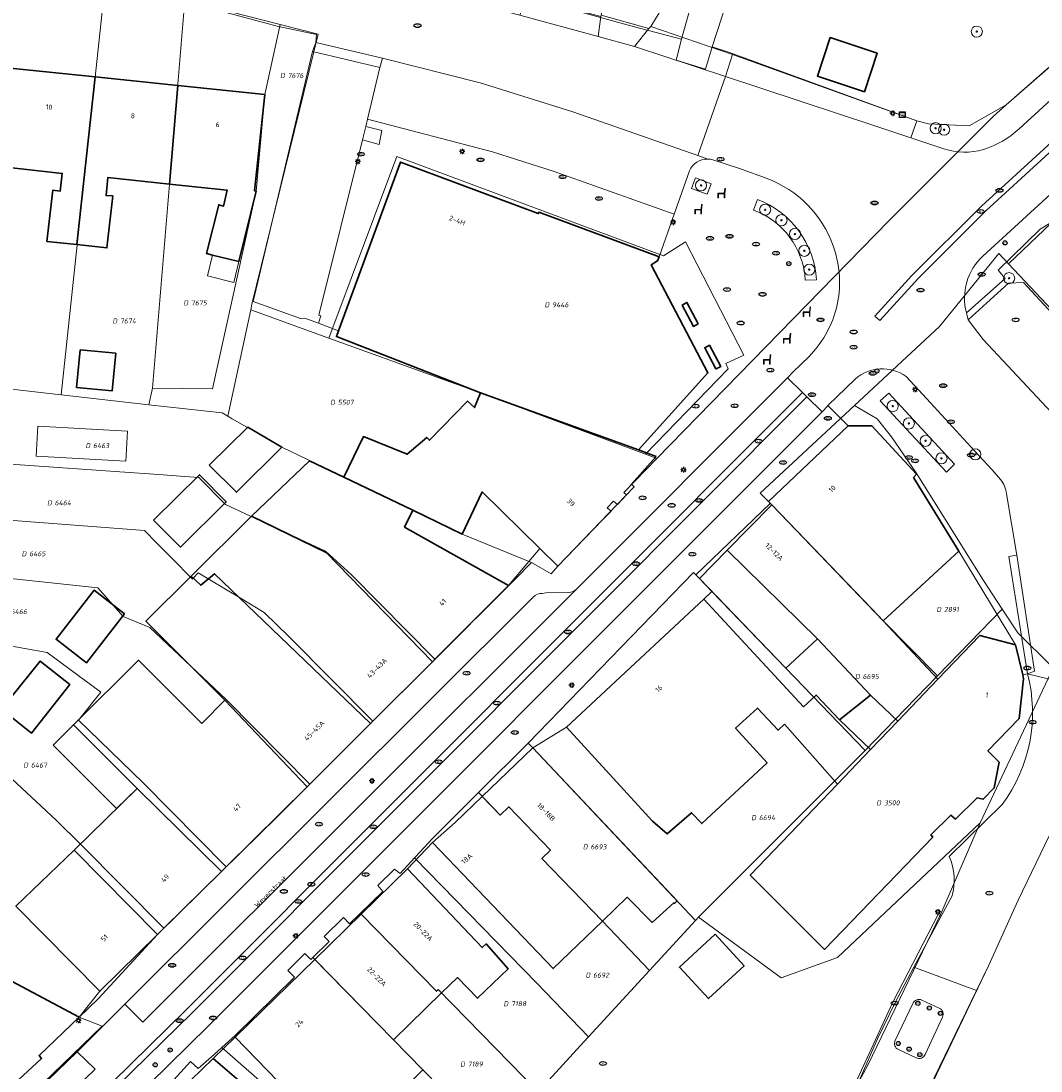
# Model space of a CAD drawing. Header units: metres. Extents: x 183765 to 187731, y 443805 to 446163.
# Tile 17 of 120: x 186304 to 186377, y 444232 to 444307. Entities that reach past the tile are written whole.
import ezdxf
from ezdxf.enums import TextEntityAlignment as Align

# ---------------------------------------------------------------- set-up
doc = ezdxf.new("R2010")
doc.units = ezdxf.units.M
doc.layers.get('0').update_dxf_attribs({"lineweight": 25})
for name, color, linetype, lineweight in [('B-WE-GR-BEPLANTING_CULTUUR_HEESTERS-GV', 90, 'Continuous', 18), ('B-WE-GR-BOOM-S', 253, 'Continuous', 25), ('B-WE-IE-MEUBILAIR-S', 7, 'Continuous', 25), ('B-WE-IE-MEUBILAIR_WEGMEUBILAIR-S', 7, 'Continuous', 25), ('B-WE-OG-BEBOUWING-GV', 7, 'Continuous', 35), ('B-WE-OG-BEBOUWING-T18', 10, 'Continuous', 18), ('B-WE-OG-BEBOUWING_LUIFEL-GV', 7, 'Continuous', 18), ('B-WE-OG-BEBOUWING_OVERBOUWING-GV', 7, 'Continuous', 18), ('B-WE-OG-TERREIN_ERF-GV', 7, 'Continuous', 18), ('B-WE-OG-TOPOGRAFIE-T18', 10, 'Continuous', 18), ('B-WE-VH-ONVERHARD_ZAND-GV', 210, 'Continuous', 18), ('B-WE-VH-OPENVERHARDING_BETONELEMENT-GV', 90, 'Continuous', 18), ('B-WE-VH-OPENVERHARDING_BETONSTRAATSTEEN-GV', 90, 'Continuous', 18), ('B-WE-VH-OPENVERHARDING_STRAATBAKSTEEN-GV', 90, 'Continuous', 18), ('B-WE-VH-OPENVERHARDING_TEGEL-GV', 90, 'Continuous', 18)]:
    doc.layers.add(name, color=color, linetype=linetype, lineweight=lineweight)
doc.layers.add('B-WE-KG-GRENS_PERCEEL-G', color=7, linetype='Continuous', lineweight=13, true_color=0xa55252)
doc.layers.add('B-WE-KG-GRENS_PERCEEL-S', color=7, linetype='Continuous', lineweight=25, true_color=0xa55252)
doc.styles.add('NLCS-ISO', font='NLCS-ISO.ttf')
doc.styles.add('NLCS-ISO-M200-T18', font='NLCS-ISO.ttf', dxfattribs={"height": 0.36})

# ---------------------------------------------------------------- blocks, each defined once
blk = doc.blocks.new('SIE-MEUBILAIR_KAST_GAS-SO')
for points in [[(-1, 1), (1, 1), (1, 0.84), (-1, 0.84)], [(-1, 0.76), (1, 0.76), (1, -1), (-1, -1)]]:
    blk.add_lwpolyline(points, close=True)
at = {"style": 'NLCS-ISO'}
blk.add_text('gas', height=0.75, dxfattribs=at).set_placement((0, 0), align=Align.MIDDLE_CENTER)
blk = doc.blocks.new('SIE-MEUBILAIR_PAAL_LICHTMAST-SO')
for points in [[(-0.62, 0), (-1, 0)], [(-0.71, 0.71), (-0.44, 0.44)], [(0, 1), (0, 0.62)], [(0.44, 0.44), (0.71, 0.71)], [(1, 0), (0.62, 0)], [(-0.71, -0.71), (-0.44, -0.44)], [(0, -0.62), (0, -1)], [(0.44, -0.44), (0.71, -0.71)]]:
    blk.add_lwpolyline(points)
blk.add_circle((0, 0), 0.5)
blk = doc.blocks.new('SIE-MEUBILAIR_PAAL_AFSLUITPAAL-SO')
blk.add_circle((0, 0), 0.75)
at = {"style": 'NLCS-ISO'}
blk.add_text('af', height=0.75, dxfattribs=at).set_placement((0, 0.05), align=Align.MIDDLE_CENTER)
blk = doc.blocks.new('SIE-MEUBILAIR_PUT_KOLK-SO')
blk.add_ellipse((0, 0), major_axis=(1.25, 0), ratio=0.54)
at = {"style": 'NLCS-ISO'}
blk.add_text('klk', height=0.75, dxfattribs=at).set_placement((0.03, 0), align=Align.MIDDLE_CENTER)
blk = doc.blocks.new('SIE-MEUBILAIR_PUT_RIOOLPUT-SO')
blk.add_ellipse((0, 0), major_axis=(1.25, 0), ratio=0.54)
at = {"style": 'NLCS-ISO'}
blk.add_text('ri', height=0.75, dxfattribs=at).set_placement((-0.04, 0.07), align=Align.MIDDLE_CENTER)
blk = doc.blocks.new('SIE-MEUBILAIR_PUT_BRANDKRAAN-SO')
blk.add_ellipse((0, 0), major_axis=(1.25, 0), ratio=0.54)
at = {"style": 'NLCS-ISO'}
blk.add_text('bk', height=0.75, dxfattribs=at).set_placement((0.03, 0), align=Align.MIDDLE_CENTER)
blk = doc.blocks.new('SIE-WEG_ZITBANK-SO')
at = {"color": 0, "linetype": 'ByBlock', "lineweight": 18}
blk.add_lwpolyline([(-0.91, -1.63), (-0.91, -0.2), (1.09, -0.2), (1.09, -1.63), (1.29, -1.63), (1.29, -0.21), (1.54, 1.78), (1.33, 1.78), (1.11, 0), (-1.11, 0), (-1.11, -1.63)], close=True, dxfattribs=at)
blk = doc.blocks.new('SGR-BOOM_GBKN-SO')
at = {"linetype": 'ByBlock', "lineweight": 18}
h = blk.add_hatch(color=0, dxfattribs=at)
h.dxf.hatch_style = 1
edge = h.paths.add_edge_path()
edge.add_arc((0, 0), 0.25, 0, 360)
at = {"color": 0, "linetype": 'ByBlock', "lineweight": 18}
for radius in [2, 0.25]:
    blk.add_circle((0, 0), radius, dxfattribs=at)
at = {"color": 0, "linetype": 'ByBlock', "lineweight": 18, "style": 'NLCS-ISO'}
blk.add_attdef('SOORT', (2.5, 0), '', height=1.5, dxfattribs=at)
blk = doc.blocks.new('SKG-PERCEELNUMMER-SO')
at = {"style": 'NLCS-ISO', "oblique": 10, "flags": 1}
for tag, p in [('GEMEENTECODE', (0, 2.55)), ('PERCEELGROOTTE', (0, -2.45))]:
    blk.add_attdef(tag, text='', height=1.8, dxfattribs=at).set_placement(p, align=Align.MIDDLE_CENTER)
at = {"style": 'NLCS-ISO', "oblique": 10}
blk.add_attdef('SECTIE', text='', height=1.8, dxfattribs=at).set_placement((-0.5, 0), align=Align.MIDDLE_RIGHT)
blk.add_attdef('PERCEELNUMMER', text='', height=1.8, dxfattribs=at).set_placement((0.5, 0), align=Align.MIDDLE_LEFT)

msp = doc.modelspace()

# ---------------------------------------------------------------- linework, layer by layer
at = {"layer": 'B-WE-GR-BEPLANTING_CULTUUR_HEESTERS-GV', "flags": 128}
msp.add_lwpolyline([(186345.869, 444308.921), (186345.635, 444307.902), (186349.065, 444306.949), (186349.217, 444307.094), (186351.461, 444310.81)], dxfattribs=at)
at = {"layer": 'B-WE-KG-GRENS_PERCEEL-G', "flags": 128}
for points in [[(186351.421, 444306.189), (186356.658, 444324.827)], [(186359.808, 444320.546), (186358.45, 444316.237), (186357.183, 444316.523), (186353.63, 444305.636)], [(186374.781, 444301.448), (186382.78, 444308.481), (186386.012, 444311.323), (186386.845, 444312.055), (186387.286, 444312.502)], [(186310.017, 444310.448), (186309.836, 444308.807), (186307.96, 444291.403), (186306.82, 444280.618)], [(186348.053, 444307.07), (186342.622, 444308.541), (186334.633, 444310.586)], [(186315.709, 444308.986), (186313.382, 444281.082)], [(186315.709, 444308.986), (186322.56, 444307.226)], [(186313.382, 444281.082), (186317.696, 444281.052), (186320.836, 444295.256), (186321.454, 444302.197), (186322.56, 444307.226)], [(186322.56, 444307.226), (186325.284, 444306.526), (186320.537, 444287.125)], [(186351.421, 444306.189), (186348.053, 444307.07)], [(186351.032, 444304.674), (186351.421, 444306.189)], [(186353.63, 444305.636), (186353.157, 444304.018)], [(186354.868, 444305.215), (186353.63, 444305.636)], [(186353.157, 444304.018), (186351.032, 444304.674)], [(186374.781, 444301.448), (186372.117, 444299.955), (186369.187, 444300.091), (186368.352, 444300.314), (186354.868, 444305.215)], [(186349.647, 444276.039), (186366.327, 444293.129), (186373.827, 444300.609), (186374.781, 444301.448)], [(186386.014, 444300.639), (186384.67, 444299.302), (186374.928, 444290.033)], [(186326.067, 444284.685), (186330.958, 444297.74), (186350.124, 444290.612), (186351.699, 444291.61), (186355.897, 444283.449), (186354.602, 444282.87), (186354.788, 444282.49), (186348.833, 444276.341)], [(186363.868, 444279.847), (186369.986, 444285.521), (186374.248, 444290.778)], [(186374.248, 444290.778), (186374.928, 444290.033)], [(186374.928, 444290.033), (186383.918, 444280.488)], [(186318.802, 444279.065), (186320.447, 444286.718)], [(186320.537, 444287.125), (186320.447, 444286.718)], [(186326.067, 444284.685), (186320.447, 444286.718)], [(186336.969, 444280.742), (186333.889, 444281.856), (186326.067, 444284.685)], [(186299.648, 444281.433), (186306.82, 444280.618)], [(186306.82, 444280.618), (186313.129, 444279.901)], [(186313.382, 444281.082), (186313.129, 444279.901)], [(186348.833, 444276.341), (186336.969, 444280.742)], [(186313.129, 444279.901), (186318.387, 444279.304)], [(186357.809, 444272.789), (186357.67, 444272.939), (186357.081, 444273.529), (186363.868, 444279.847)], [(186374.492, 444265.199), (186373.143, 444267.252), (186368.29, 444274.993), (186366.513, 444277.594), (186365.494, 444278.886), (186363.868, 444279.847)], [(186318.387, 444279.304), (186318.802, 444279.065)], [(186318.802, 444279.065), (186319.115, 444278.885), (186321.72, 444277.387), (186322.673, 444276.839), (186330.248, 444273.195)], [(186299.065, 444275.918), (186311.023, 444275.075), (186313.833, 444274.876), (186315.716, 444274.744), (186316.702, 444274.674)], [(186349.647, 444276.039), (186347.27, 444273.595), (186347.475, 444273.409), (186346.816, 444272.725), (186346.543, 444272.96), (186346.087, 444272.487), (186346.354, 444272.24), (186345.75, 444271.618), (186342.536, 444268.283), (186342.047, 444267.744), (186340.625, 444268.566)], [(186349.647, 444276.039), (186348.833, 444276.341)], [(186318.623, 444272.735), (186316.702, 444274.674)], [(186330.248, 444273.195), (186335.652, 444270.601), (186340.625, 444268.566)], [(186318.623, 444272.735), (186325.828, 444269.365)], [(186352.457, 444267.665), (186357.809, 444272.789)], [(186357.809, 444272.789), (186357.909, 444272.698), (186365.13, 444265.198), (186365.918, 444264.366), (186369.834, 444260.405)], [(186298.645, 444271.941), (186312.803, 444270.86)], [(186312.803, 444270.86), (186313.698, 444269.955), (186314.631, 444269.011), (186314.747, 444268.894), (186316.255, 444267.369)], [(186325.828, 444269.365), (186327.678, 444267.682)], [(186333.689, 444261.596), (186339.482, 444267.371), (186340.625, 444268.566)], [(186298.221, 444267.928), (186309.459, 444266.745)], [(186316.255, 444267.369), (186316.316, 444267.437), (186316.657, 444267.816)], [(186316.657, 444267.816), (186317.393, 444267.376), (186319.754, 444265.965), (186321.421, 444264.969)], [(186327.678, 444267.682), (186333.689, 444261.596)], [(186340.406, 444255.577), (186352.292, 444267.838), (186352.457, 444267.665)], [(186364.634, 444255.03), (186358.928, 444260.951), (186352.705, 444267.409), (186352.457, 444267.665)], [(186309.459, 444266.745), (186311.275, 444264.679), (186313.181, 444263.892)], [(186321.421, 444264.969), (186323.205, 444263.218)], [(186374.492, 444265.199), (186369.834, 444260.405)], [(186378.179, 444261.028), (186378.034, 444261.095), (186375.617, 444263.502), (186374.492, 444265.199)], [(186313.181, 444263.892), (186318.681, 444258.705)], [(186297.764, 444263.533), (186305.818, 444262.09)], [(186323.205, 444263.218), (186329.237, 444257.152)], [(186305.818, 444262.09), (186308.006, 444260.461), (186308.16, 444260.346), (186308.269, 444260.266), (186309.668, 444259.224)], [(186333.514, 444261.421), (186333.689, 444261.596)], [(186329.237, 444257.152), (186333.514, 444261.421)], [(186372.902, 444249.847), (186378.179, 444261.028)], [(186369.834, 444260.405), (186367.503, 444258.006), (186364.634, 444255.03)], [(186297.212, 444258.627), (186306.449, 444250.031)], [(186308.067, 444257.21), (186309.668, 444259.224)], [(186318.681, 444258.705), (186324.694, 444252.617)], [(186308.067, 444257.21), (186312.692, 444252.729)], [(186329.065, 444256.98), (186329.237, 444257.152)], [(186373.774, 444229.111), (186369.262, 444230.689), (186373.532, 444239.618), (186375.631, 444244.274), (186378.849, 444250.932), (186379.603, 444252.836), (186380.213, 444255.24), (186380.305, 444257.6)], [(186324.694, 444252.617), (186329.065, 444256.98)], [(186336.831, 444252.018), (186340.406, 444255.577)], [(186352.419, 444242.829), (186349.273, 444246.167), (186340.722, 444255.242), (186340.406, 444255.577)], [(186364.634, 444255.03), (186352.634, 444243.056)], [(186312.692, 444252.729), (186318.686, 444246.675)], [(186324.493, 444252.416), (186324.694, 444252.617)], [(186318.686, 444246.675), (186324.493, 444252.416)], [(186332.3, 444247.401), (186333.508, 444248.709), (186336.831, 444252.018)], [(186336.831, 444252.018), (186338.392, 444250.395), (186339.004, 444250.983), (186341.991, 444247.869), (186341.382, 444247.285), (186345.731, 444242.762), (186349.123, 444239.235)], [(186306.449, 444250.031), (186308.226, 444248.273)], [(186332.288, 444172.472), (186341.377, 444189.498), (186349.244, 444203.657), (186364.82, 444232.407), (186370.064, 444243.286), (186372.902, 444249.847)], [(186372.902, 444249.847), (186362.632, 444240.17), (186358.578, 444238.689), (186352.634, 444243.056)], [(186308.226, 444248.273), (186314.202, 444242.263)], [(186328.326, 444243.325), (186329.943, 444244.893), (186329.576, 444245.339), (186330.773, 444246.516), (186331.182, 444246.191), (186332.221, 444247.316)], [(186332.221, 444247.316), (186332.3, 444247.401)], [(186332.221, 444247.316), (186341.02, 444238.312), (186344.746, 444234.462)], [(186318.342, 444246.335), (186318.686, 444246.675)], [(186314.202, 444242.263), (186318.342, 444246.335)], [(186288.675, 444245.425), (186303.284, 444238.423), (186308.113, 444235.869)], [(186324.911, 444240.16), (186326.079, 444241.308), (186325.718, 444241.675), (186327.107, 444243.041), (186327.558, 444242.583), (186328.326, 444243.325)], [(186328.326, 444243.325), (186328.385, 444243.27), (186333.794, 444237.727), (186333.927, 444237.857), (186341.115, 444230.503)], [(186349.123, 444239.235), (186352.419, 444242.829)], [(186352.634, 444243.056), (186352.419, 444242.829)], [(186313.747, 444241.816), (186314.202, 444242.263)], [(186308.113, 444235.869), (186309.464, 444237.178), (186313.747, 444241.816)], [(186318.373, 444233.697), (186319.33, 444234.555), (186323.587, 444238.74), (186323.114, 444239.221), (186324.348, 444240.434), (186324.762, 444240.013), (186324.911, 444240.16)], [(186337.862, 444226.945), (186332.826, 444232.084), (186330.711, 444234.242), (186324.911, 444240.16)], [(186344.746, 444234.462), (186349.123, 444239.235)], [(186309.762, 444235.224), (186308.113, 444235.869)], [(186297.718, 444223.632), (186309.762, 444235.224)], [(186341.115, 444230.503), (186344.665, 444234.374)], [(186344.665, 444234.374), (186344.746, 444234.462)], [(186314.304, 444229.978), (186315.271, 444231.056), (186314.922, 444231.369), (186316.104, 444232.686), (186316.662, 444232.184), (186317.807, 444233.189), (186318.373, 444233.697)], [(186318.373, 444233.697), (186333.512, 444220.42)]]:
    msp.add_lwpolyline(points, dxfattribs=at)
at = {"layer": 'B-WE-OG-BEBOUWING-GV', "flags": 128}
for points in [[(186365.495, 444305.174), (186362.121, 444306.296), (186361.198, 444303.521), (186364.572, 444302.399)], [(186309.26, 444303.466), (186303.148, 444304.102), (186302.419, 444297.031), (186306.888, 444296.53), (186306.735, 444295.25), (186306.205, 444295.311), (186305.785, 444291.64), (186307.945, 444291.405)], [(186315.197, 444302.848), (186309.26, 444303.466), (186307.945, 444291.405), (186310.104, 444291.17), (186310.524, 444294.91), (186310.044, 444294.932), (186310.178, 444296.242), (186314.607, 444295.766)], [(186315.197, 444302.848), (186314.607, 444295.766), (186318.756, 444295.321), (186318.483, 444294.161), (186318.143, 444294.272), (186317.274, 444290.763), (186317.706, 444290.656), (186319.602, 444290.187), (186320.836, 444295.256), (186320.726, 444295.266), (186321.454, 444302.197)], [(186349.7, 444290.246), (186349.805, 444290.52), (186341.163, 444293.731), (186341.127, 444293.636), (186331.22, 444297.345), (186326.762, 444285.208), (186326.612, 444284.801), (186336.969, 444280.742), (186348.323, 444276.656), (186353.326, 444282.179), (186349.249, 444289.947)], [(186352.624, 444285.713), (186351.812, 444287.248), (186351.472, 444287.067), (186352.283, 444285.533)], [(186353.904, 444282.468), (186354.248, 444282.642), (186353.435, 444284.179), (186353.094, 444283.999), (186353.903, 444282.469)], [(186308.18, 444283.839), (186307.923, 444281.146), (186310.486, 444280.902), (186310.742, 444283.594)], [(186349.612, 444276.171), (186348.323, 444276.656), (186336.969, 444280.742), (186336.526, 444279.692), (186336.027, 444280.164), (186333.3, 444277.349), (186333.1, 444277.55), (186331.697, 444276.332), (186328.552, 444277.613), (186327.146, 444274.684), (186332.095, 444272.309), (186335.652, 444270.601), (186337.09, 444273.628), (186341.23, 444269.564), (186342.536, 444268.283), (186348.016, 444274.004), (186347.82, 444274.19)], [(186317.449, 444275.551), (186319.425, 444273.606), (186322.673, 444276.839), (186320.236, 444278.285)], [(186368.115, 444274.655), (186368.326, 444274.904), (186365.114, 444278.383), (186363.404, 444278.387), (186357.67, 444272.939), (186357.909, 444272.698), (186365.918, 444264.366), (186371.361, 444269.375)], [(186331.515, 444271.102), (186332.095, 444272.309), (186327.146, 444274.684), (186324.667, 444275.874), (186320.504, 444271.897), (186325.868, 444269.264), (186333.514, 444261.421), (186338.992, 444266.891)], [(186313.459, 444271.6), (186315.395, 444269.666), (186318.683, 444272.908), (186316.767, 444274.863)], [(186357.909, 444272.698), (186354.709, 444269.446), (186361.204, 444263.057), (186365.024, 444259.024), (186366.976, 444257.156), (186369.849, 444260.157), (186365.918, 444264.366)], [(186325.868, 444269.264), (186320.504, 444271.897), (186316.164, 444267.583), (186316.85, 444266.924), (186317.841, 444267.748), (186329.065, 444256.98), (186333.514, 444261.421)], [(186354.709, 444269.446), (186352.705, 444267.409), (186353.607, 444266.473), (186358.928, 444260.951), (186361.204, 444263.057)], [(186317.841, 444267.748), (186316.85, 444266.924), (186316.164, 444267.583), (186312.904, 444264.343), (186318.589, 444258.647), (186324.493, 444252.416), (186329.065, 444256.98)], [(186311.368, 444264.865), (186309.196, 444266.555), (186306.448, 444263.036), (186308.634, 444261.351)], [(186358.834, 444256.933), (186362.632, 444252.617), (186365.015, 444255.107), (186362.79, 444257.236), (186361.096, 444259.024), (186360.191, 444258.187), (186353.031, 444265.917), (186343.156, 444256.707), (186349.349, 444249.97), (186350.391, 444249.037), (186352.15, 444250.563), (186352.878, 444249.791), (186357.58, 444254.162), (186355.306, 444256.638), (186356.88, 444258.095), (186358.366, 444256.501)], [(186375.961, 444260.476), (186375.444, 444262.632), (186372.875, 444263.319), (186369.849, 444260.157), (186366.976, 444257.156), (186365.015, 444255.107), (186362.632, 444252.617), (186356.362, 444246.067), (186361.707, 444240.736), (186369.49, 444248.812), (186369.36, 444248.972), (186370.781, 444250.389), (186371.13, 444250.108), (186372.675, 444251.645), (186373.124, 444251.533), (186373.917, 444252.352), (186374.271, 444254.192), (186373.454, 444255.024), (186375.71, 444257.34), (186376.027, 444260.2)], [(186302.525, 444258.005), (186304.682, 444256.29), (186307.43, 444259.794), (186305.294, 444261.469)], [(186318.589, 444258.647), (186316.929, 444256.982), (186312.375, 444261.525), (186307.7, 444256.885), (186312.278, 444252.319), (186318.343, 444246.336), (186322.388, 444250.314), (186324.493, 444252.416)], [(186366.976, 444257.156), (186365.024, 444259.024), (186362.79, 444257.236), (186365.015, 444255.107)], [(186337.099, 444251.74), (186338.392, 444250.395), (186339.004, 444250.983), (186341.991, 444247.869), (186341.382, 444247.285), (186345.731, 444242.762), (186347.526, 444244.488), (186349.309, 444242.675), (186350.866, 444244.095), (186350.909, 444244.049), (186351.1, 444244.228), (186340.722, 444255.242)], [(186312.278, 444252.319), (186307.74, 444247.868), (186313.747, 444241.816), (186318.343, 444246.336)], [(186337.099, 444251.74), (186335.147, 444249.854), (186333.528, 444248.428), (186342.189, 444239.356), (186345.731, 444242.762), (186341.382, 444247.285), (186341.991, 444247.869), (186339.004, 444250.983), (186338.392, 444250.395)], [(186307.74, 444247.868), (186303.558, 444243.841), (186309.597, 444237.735), (186313.747, 444241.816)], [(186331.719, 444246.523), (186328.385, 444243.27), (186333.794, 444237.727), (186333.927, 444237.857), (186334.17, 444237.608), (186335.312, 444238.719), (186336.76, 444237.231), (186338.947, 444239.335), (186337.378, 444241.135), (186337.097, 444240.867)], [(186325.051, 444240.017), (186330.711, 444234.242), (186334.17, 444237.608), (186333.927, 444237.857), (186333.794, 444237.727), (186328.385, 444243.27)], [(186308.113, 444235.869), (186303.284, 444238.423), (186301.72, 444237.026), (186299.275, 444239.678), (186296.707, 444237.319), (186294.992, 444239.094), (186293.992, 444238.243), (186291.279, 444241.202), (186289.621, 444239.683), (186289.095, 444240.202), (186287.453, 444238.643), (186288.32, 444237.716), (186286.232, 444235.762), (186289.569, 444232.128), (186290.447, 444232.068), (186292.065, 444233.713), (186292.362, 444233.395), (186292.189, 444233.233), (186298.47, 444226.505), (186305.402, 444232.898), (186305.23, 444233.111)], [(186353.841, 444241.824), (186351.277, 444239.46), (186353.361, 444237.201), (186355.924, 444239.566)], [(186330.711, 444234.242), (186325.051, 444240.017), (186319.325, 444234.431), (186327.086, 444226.418), (186332.826, 444232.084)], [(186317.741, 444232.906), (186314.577, 444229.831), (186324.788, 444222.047), (186326.463, 444223.723), (186323.228, 444226.276), (186324.287, 444227.291)]]:
    msp.add_lwpolyline(points, close=True, dxfattribs=at)
at = {"layer": 'B-WE-OG-BEBOUWING_LUIFEL-GV', "flags": 128}
for points in [[(186317.706, 444290.656), (186317.335, 444289.157), (186319.231, 444288.688), (186319.602, 444290.187)], [(186307.7, 444256.885), (186306.242, 444255.423), (186310.804, 444250.873), (186312.278, 444252.319)]]:
    msp.add_lwpolyline(points, close=True, dxfattribs=at)
at = {"layer": 'B-WE-OG-BEBOUWING_OVERBOUWING-GV', "flags": 128}
msp.add_lwpolyline([(186305.146, 444278.356), (186305.025, 444276.197), (186311.453, 444275.837), (186311.574, 444277.996)], close=True, dxfattribs=at)
at = {"layer": 'B-WE-OG-TERREIN_ERF-GV', "flags": 128}
for points in [[(186327.146, 444274.684), (186328.552, 444277.613), (186331.697, 444276.332), (186333.1, 444277.55), (186333.3, 444277.349), (186336.027, 444280.164), (186336.526, 444279.692), (186336.969, 444280.742), (186326.612, 444284.801), (186326.762, 444285.208), (186325.319, 444285.752), (186324.339, 444286.122), (186324.022, 444286.091), (186320.621, 444287.325), (186324.897, 444305.28), (186325.12, 444305.943), (186325.181, 444306.518), (186322.335, 444307.122), (186300.301, 444313.038), (186295.758, 444314.49), (186279.059, 444319.828), (186278.145, 444320.025)], [(186351.461, 444310.81), (186349.217, 444307.094), (186355.096, 444305.083), (186368.352, 444300.314), (186369.187, 444300.091), (186372.117, 444299.955), (186374.781, 444301.448), (186384.018, 444309.53)], [(186378.665, 444293.397), (186377.219, 444292.508), (186374.186, 444289.567), (186374.701, 444288.98), (186371.914, 444286.505), (186372.036, 444286.008), (186374.929, 444288.635), (186376.025, 444288.694), (186383.971, 444280.083)], [(186303.284, 444238.423), (186308.113, 444235.869), (186309.597, 444237.735), (186303.558, 444243.841), (186307.74, 444247.868), (186312.278, 444252.319), (186307.7, 444256.885), (186312.375, 444261.525), (186316.929, 444256.982), (186318.589, 444258.647), (186312.904, 444264.343), (186316.164, 444267.583), (186320.504, 444271.897), (186324.667, 444275.874), (186327.146, 444274.684)], [(186376.308, 444260.559), (186375.961, 444260.476), (186376.027, 444260.2), (186375.71, 444257.34), (186373.454, 444255.024), (186374.271, 444254.192), (186373.917, 444252.352), (186373.124, 444251.533), (186372.675, 444251.645), (186371.13, 444250.108), (186370.781, 444250.389), (186369.36, 444248.972), (186369.49, 444248.812), (186361.707, 444240.736), (186356.362, 444246.067), (186362.632, 444252.617), (186358.834, 444256.933), (186358.366, 444256.501), (186356.88, 444258.095), (186355.306, 444256.638), (186357.58, 444254.162), (186352.878, 444249.791), (186352.15, 444250.563), (186350.391, 444249.037), (186349.349, 444249.97), (186343.156, 444256.707), (186340.722, 444255.242), (186351.1, 444244.228), (186350.909, 444244.049), (186350.866, 444244.095), (186349.309, 444242.675), (186347.526, 444244.488), (186345.731, 444242.762)], [(186370.674, 444247.43), (186374.488, 444251.156)], [(186378.849, 444250.932), (186375.631, 444244.274), (186373.532, 444239.618), (186372.641, 444237.779), (186369.215, 444230.705)], [(186345.731, 444242.762), (186342.189, 444239.356), (186333.528, 444248.428), (186331.719, 444246.523), (186337.097, 444240.867), (186337.378, 444241.135), (186338.947, 444239.335), (186336.76, 444237.231), (186335.312, 444238.719), (186334.17, 444237.608), (186330.711, 444234.242), (186332.826, 444232.084), (186327.086, 444226.418), (186319.325, 444234.431), (186317.741, 444232.906), (186324.287, 444227.291)], [(186303.863, 444172.885), (186325.574, 444159.448), (186326.385, 444161.383), (186332.288, 444172.472), (186351.027, 444206.948), (186356.82, 444217.641), (186362.267, 444227.694), (186362.485, 444228.012), (186366.62, 444236.953), (186369.88, 444243.255), (186370.1, 444243.136), (186370.857, 444244.55)]]:
    msp.add_lwpolyline(points, dxfattribs=at)
for points in [[(186361.198, 444303.521), (186362.121, 444306.296), (186365.495, 444305.174), (186364.572, 444302.399)], [(186309.26, 444303.466), (186315.197, 444302.848), (186321.454, 444302.197), (186320.726, 444295.266), (186320.836, 444295.256), (186319.602, 444290.187), (186317.706, 444290.656), (186317.274, 444290.763), (186318.143, 444294.272), (186318.483, 444294.161), (186318.756, 444295.321), (186314.607, 444295.766), (186310.178, 444296.242), (186310.044, 444294.932), (186310.524, 444294.91), (186310.104, 444291.17), (186307.945, 444291.405), (186305.785, 444291.64), (186306.205, 444295.311), (186306.735, 444295.25), (186306.888, 444296.53), (186302.419, 444297.031), (186303.148, 444304.102)], [(186308.18, 444283.839), (186310.742, 444283.594), (186310.486, 444280.902), (186307.923, 444281.146)], [(186322.673, 444276.839), (186319.425, 444273.606), (186317.449, 444275.551), (186320.236, 444278.285)], [(186318.683, 444272.908), (186315.395, 444269.666), (186313.459, 444271.6), (186316.767, 444274.863)], [(186337.09, 444273.628), (186335.652, 444270.601), (186332.095, 444272.309), (186331.515, 444271.102), (186338.992, 444266.891), (186341.23, 444269.564)], [(186371.361, 444269.375), (186365.918, 444264.366), (186369.849, 444260.157), (186372.875, 444263.319), (186375.444, 444262.632)], [(186308.634, 444261.351), (186306.448, 444263.036), (186309.196, 444266.555), (186311.368, 444264.865)], [(186361.204, 444263.057), (186358.928, 444260.951), (186353.607, 444266.473), (186353.031, 444265.917), (186360.191, 444258.187), (186361.096, 444259.024), (186362.79, 444257.236), (186365.024, 444259.024)], [(186304.682, 444256.29), (186302.525, 444258.005), (186305.294, 444261.469), (186307.43, 444259.794)], [(186355.924, 444239.566), (186353.361, 444237.201), (186351.277, 444239.46), (186353.841, 444241.824)]]:
    msp.add_lwpolyline(points, close=True, dxfattribs=at)
at = {"layer": 'B-WE-OG-TERREIN_ERF-GV'}
for points in [[(186374.488, 444251.156, 0.227297), (186376.308, 444260.559)], [(186370.857, 444244.55, 0.181081), (186370.674, 444247.43)]]:
    msp.add_lwpolyline(points, format="xyb", dxfattribs=at)
at = {"layer": 'B-WE-VH-ONVERHARD_ZAND-GV', "flags": 128}
for points in [[(186352.43, 444296.203), (186352.153, 444295.452), (186353.273, 444295.039), (186353.55, 444295.79)], [(186365.712, 444280.188), (186370.483, 444275.043), (186371.051, 444275.617), (186366.323, 444280.731)]]:
    msp.add_lwpolyline(points, close=True, dxfattribs=at)
for points in [[(186356.891, 444294.655), (186356.608, 444293.887)], [(186360.323, 444288.859), (186361.128, 444288.871)]]:
    msp.add_lwpolyline(points, dxfattribs=at)
at = {"layer": 'B-WE-VH-ONVERHARD_ZAND-GV'}
for points in [[(186361.128, 444288.871, 0.294698), (186356.891, 444294.655)], [(186356.608, 444293.887, -0.299325), (186360.323, 444288.859)]]:
    msp.add_lwpolyline(points, format="xyb", dxfattribs=at)
at = {"layer": 'B-WE-VH-OPENVERHARDING_BETONELEMENT-GV', "flags": 128}
msp.add_lwpolyline([(186329.875, 444299.619), (186328.726, 444299.897), (186328.473, 444298.945), (186329.671, 444298.611)], close=True, dxfattribs=at)
at = {"layer": 'B-WE-VH-OPENVERHARDING_BETONSTRAATSTEEN-GV', "flags": 128}
for points in [[(186375.706, 444299.736), (186389.046, 444311.977), (186397.166, 444319.408), (186396.649, 444320.014), (186397.741, 444321.009), (186398.296, 444320.425), (186401.232, 444323.158)], [(186384.018, 444309.53), (186374.781, 444301.448), (186372.117, 444299.955), (186369.187, 444300.091), (186368.352, 444300.314), (186367.902, 444299.09), (186370.289, 444298.302)], [(186392.757, 444308.568), (186373.089, 444290.584)], [(186343.603, 444300.96), (186336.956, 444303.035), (186329.928, 444304.803), (186329.723, 444304.13), (186328.843, 444300.434), (186337.821, 444298.072), (186342.254, 444296.676), (186350.897, 444293.6), (186351.999, 444296.71)], [(186353.307, 444297.557), (186352.594, 444297.807), (186343.603, 444300.96)], [(186371.914, 444286.505), (186374.701, 444288.98), (186374.186, 444289.567), (186377.219, 444292.508), (186378.665, 444293.397), (186384.841, 444299.384)], [(186357.573, 444296.16), (186355.589, 444296.872), (186353.668, 444297.499)], [(186351.999, 444296.71), (186350.897, 444293.6), (186349.805, 444290.52)], [(186356.608, 444293.887), (186356.891, 444294.655)], [(186349.805, 444290.52), (186349.7, 444290.246), (186349.249, 444289.947), (186353.326, 444282.179), (186348.323, 444276.656), (186349.612, 444276.171), (186347.82, 444274.19), (186348.016, 444274.004), (186342.536, 444268.283), (186341.23, 444269.564), (186338.992, 444266.891), (186333.514, 444261.421), (186329.065, 444256.98), (186324.493, 444252.416), (186322.388, 444250.314), (186318.343, 444246.336), (186313.747, 444241.816), (186309.597, 444237.735), (186308.113, 444235.869), (186305.23, 444233.111), (186305.402, 444232.898), (186298.47, 444226.505)], [(186361.128, 444288.871), (186360.323, 444288.859)], [(186343.907, 444266.669), (186359.037, 444281.839), (186359.445, 444282.254), (186360.596, 444283.371)], [(186374.372, 444274.512), (186373.758, 444275.223), (186372.488, 444276.593), (186371.964, 444277.158), (186369.328, 444280.041), (186367.571, 444281.929)], [(186363.908, 444281.743), (186361.956, 444279.832), (186363.404, 444278.387), (186365.114, 444278.383), (186368.326, 444274.904), (186368.115, 444274.655), (186371.361, 444269.375), (186375.444, 444262.632), (186375.961, 444260.476), (186376.308, 444260.559), (186374.951, 444268.99), (186375.545, 444269.086), (186374.802, 444273.502)], [(186361.527, 444279.395), (186360.445, 444280.457), (186345.319, 444265.293), (186316.263, 444236.214), (186310.825, 444230.879), (186294.516, 444215.194), (186272.743, 444194.448), (186257.454, 444182.905), (186256.982, 444182.479), (186240.2, 444164.92)], [(186314.577, 444229.831), (186317.741, 444232.906), (186319.325, 444234.431), (186325.051, 444240.017), (186328.385, 444243.27), (186331.719, 444246.523), (186333.528, 444248.428), (186335.147, 444249.854), (186337.099, 444251.74), (186340.722, 444255.242), (186343.156, 444256.707), (186353.031, 444265.917), (186353.607, 444266.473), (186352.705, 444267.409), (186354.709, 444269.446), (186357.909, 444272.698), (186357.67, 444272.939), (186363.404, 444278.387), (186361.956, 444279.832), (186361.941, 444279.817), (186361.527, 444279.395), (186317.42, 444235.247), (186311.73, 444229.658)], [(186226.412, 444145.183), (186240.706, 444160.608), (186239.396, 444161.822), (186256.987, 444180.351), (186258.598, 444181.852), (186272.877, 444192.588), (186273.428, 444193.052), (186295.591, 444214.139), (186311.73, 444229.658), (186317.42, 444235.247), (186361.527, 444279.395)], [(186270.159, 444195.336), (186270.346, 444197.332), (186272.081, 444199.046), (186281.664, 444208.163), (186284.508, 444210.877), (186291.704, 444217.743), (186300.772, 444226.46), (186307.975, 444233.384), (186311.4, 444236.797), (186340.775, 444266.076)], [(186340.775, 444266.076), (186311.4, 444236.797), (186312.694, 444235.499), (186343.907, 444266.669)], [(186343.286, 444266.405), (186341.665, 444266.378), (186341.402, 444266.337)], [(186341.402, 444266.337), (186341.665, 444266.378), (186343.286, 444266.405)]]:
    msp.add_lwpolyline(points, dxfattribs=at)
for points in [[(186350.897, 444293.6), (186342.254, 444296.676), (186337.821, 444298.072), (186328.843, 444300.434), (186328.726, 444299.897), (186329.875, 444299.619), (186329.671, 444298.611), (186328.473, 444298.945), (186325.343, 444286.329), (186325.485, 444286.281), (186325.319, 444285.752), (186326.762, 444285.208), (186331.22, 444297.345), (186341.127, 444293.636), (186341.163, 444293.731), (186349.805, 444290.52)], [(186353.273, 444295.039), (186352.153, 444295.452), (186352.43, 444296.203), (186353.55, 444295.79)], [(186351.472, 444287.067), (186351.812, 444287.248), (186352.624, 444285.713), (186352.283, 444285.533)], [(186353.435, 444284.179), (186354.248, 444282.642), (186353.904, 444282.468), (186353.903, 444282.469), (186353.094, 444283.999)], [(186365.712, 444280.188), (186366.323, 444280.731), (186371.051, 444275.617), (186370.483, 444275.043)]]:
    msp.add_lwpolyline(points, close=True, dxfattribs=at)
at = {"layer": 'B-WE-VH-OPENVERHARDING_BETONSTRAATSTEEN-GV'}
for points in [[(186373.13, 444298.25, 0.111778), (186375.706, 444299.736)], [(186370.289, 444298.302, 0.152757), (186373.13, 444298.25)], [(186353.307, 444297.557, 0.309414), (186351.999, 444296.71)], [(186351.999, 444296.71, -0.309414), (186353.307, 444297.557)], [(186353.668, 444297.499, 0.066979), (186353.307, 444297.557)], [(186362.329, 444291.33, 0.22141), (186357.573, 444296.16)], [(186356.891, 444294.655, -0.294698), (186361.128, 444288.871)], [(186360.323, 444288.859, 0.299325), (186356.608, 444293.887)], [(186362.793, 444288.787, 0.080966), (186362.329, 444291.33)], [(186373.089, 444290.584, 0.275864), (186371.914, 444286.505)], [(186362.528, 444286.706, 0.070656), (186362.793, 444288.787)], [(186360.596, 444283.371, 0.125188), (186362.528, 444286.706)], [(186367.571, 444281.929, 0.34944), (186363.908, 444281.743)], [(186374.802, 444273.502, 0.126556), (186374.372, 444274.512)], [(186341.402, 444266.337, 0.227772), (186340.775, 444266.076)], [(186340.775, 444266.076, -0.227772), (186341.402, 444266.337)], [(186343.907, 444266.669, -0.186613), (186343.286, 444266.405)], [(186343.286, 444266.405, 0.186613), (186343.907, 444266.669)]]:
    msp.add_lwpolyline(points, format="xyb", dxfattribs=at)
at = {"layer": 'B-WE-VH-OPENVERHARDING_STRAATBAKSTEEN-GV', "flags": 128}
for points in [[(186394.888, 444309.519), (186391.604, 444309.146), (186389.602, 444308.63), (186389.256, 444308.421), (186373.301, 444293.83), (186368.46, 444288.999), (186365.684, 444285.955), (186365.318, 444286.256), (186367.977, 444289.178), (186373, 444294.178), (186389.8, 444309.563), (186391.311, 444310.977), (186398.803, 444318.766), (186399.681, 444319.642), (186403.176, 444322.935)], [(186403.176, 444322.935), (186399.681, 444319.642), (186398.803, 444318.766), (186391.311, 444310.977), (186389.8, 444309.563), (186373, 444294.178), (186367.977, 444289.178), (186365.318, 444286.256), (186365.684, 444285.955), (186368.46, 444288.999), (186373.301, 444293.83), (186389.256, 444308.421), (186389.602, 444308.63), (186391.604, 444309.146), (186394.888, 444309.519)], [(186401.232, 444323.158), (186398.296, 444320.425), (186397.166, 444319.408), (186389.046, 444311.977), (186375.706, 444299.736)], [(186373.089, 444290.584), (186392.757, 444308.568)], [(186370.289, 444298.302), (186367.902, 444299.09), (186365.333, 444299.937), (186354.58, 444303.485), (186352.594, 444297.807), (186353.307, 444297.557)], [(186353.668, 444297.499), (186355.589, 444296.872), (186357.573, 444296.16)], [(186374.802, 444273.502), (186375.545, 444269.086), (186376.802, 444260.738), (186376.308, 444260.559), (186380.444, 444259.542), (186381.166, 444263.389), (186379.765, 444264.854), (186378.996, 444269.641), (186380.141, 444270.762), (186382.276, 444270.312), (186384.47, 444272.412), (186382.384, 444274.73), (186380.503, 444276.707), (186373.122, 444284.588), (186372.036, 444286.008), (186371.914, 444286.505)], [(186360.596, 444283.371), (186359.445, 444282.254), (186359.037, 444281.839), (186360.116, 444280.78), (186360.445, 444280.457), (186361.527, 444279.395), (186361.941, 444279.817), (186361.956, 444279.832), (186363.908, 444281.743)], [(186367.571, 444281.929), (186369.328, 444280.041), (186371.964, 444277.158), (186372.488, 444276.593), (186373.758, 444275.223), (186374.372, 444274.512)], [(186360.116, 444280.78), (186359.037, 444281.839), (186343.907, 444266.669), (186312.694, 444235.499), (186311.4, 444236.797), (186307.975, 444233.384), (186309.254, 444232.128), (186302.044, 444225.184), (186300.772, 444226.46), (186291.704, 444217.743), (186292.941, 444216.455), (186285.749, 444209.576), (186284.508, 444210.877), (186281.664, 444208.163), (186282.936, 444206.892), (186271.69, 444196.21), (186269.814, 444194.68), (186256.243, 444184.467), (186255.671, 444183.966), (186236.377, 444163.741), (186229.349, 444156.193), (186230.673, 444155.015), (186210.486, 444132.958), (186210.378, 444132.816)], [(186239.552, 444164.851), (186256.801, 444182.939), (186257.106, 444183.213), (186272.509, 444194.858), (186293.971, 444215.304), (186310.511, 444231.193), (186315.802, 444236.404), (186344.996, 444265.632), (186360.116, 444280.78)], [(186360.445, 444280.457), (186360.116, 444280.78), (186344.996, 444265.632), (186315.802, 444236.404), (186310.511, 444231.193), (186293.971, 444215.304), (186272.509, 444194.858), (186257.106, 444183.213), (186256.801, 444182.939), (186239.552, 444164.851)], [(186240.2, 444164.92), (186256.982, 444182.479), (186257.454, 444182.905), (186272.743, 444194.448), (186294.516, 444215.194), (186310.825, 444230.879), (186316.263, 444236.214), (186345.319, 444265.293), (186360.445, 444280.457)], [(186380.444, 444259.542), (186376.308, 444260.559)], [(186370.857, 444244.55), (186370.1, 444243.136), (186368.139, 444239.472), (186372.641, 444237.779), (186373.532, 444239.618), (186375.631, 444244.274), (186378.849, 444250.932), (186379.603, 444252.836), (186380.213, 444255.24), (186380.305, 444257.6), (186380.452, 444257.687), (186380.444, 444259.542)], [(186374.488, 444251.156), (186370.674, 444247.43)], [(186369.215, 444230.705), (186372.641, 444237.779), (186368.139, 444239.472), (186366.752, 444236.881), (186365.522, 444234.308), (186356.62, 444214.025)], [(186368.052, 444236.863), (186366.787, 444234.203)], [(186366.787, 444234.203), (186368.052, 444236.863)], [(186369.951, 444236.527), (186368.715, 444237.102)], [(186368.715, 444237.102), (186369.951, 444236.527)], [(186368.953, 444233.191), (186370.194, 444235.863)], [(186370.194, 444235.863), (186368.953, 444233.191)], [(186367.028, 444233.535), (186368.289, 444232.949)], [(186368.289, 444232.949), (186367.028, 444233.535)]]:
    msp.add_lwpolyline(points, dxfattribs=at)
for points in [[(186345.438, 444306.377), (186339.794, 444307.911), (186333.221, 444309.609), (186322.675, 444312.262), (186307.289, 444316.351), (186302.378, 444317.757), (186301.727, 444317.943), (186300.301, 444313.038), (186322.335, 444307.122), (186325.181, 444306.518), (186325.12, 444305.943), (186329.928, 444304.803), (186336.956, 444303.035), (186343.603, 444300.96), (186352.594, 444297.807), (186354.58, 444303.485), (186354.576, 444303.486), (186348.031, 444305.662)], [(186325.12, 444305.943), (186324.897, 444305.28), (186329.723, 444304.13), (186329.928, 444304.803)], [(186328.473, 444298.945), (186328.726, 444299.897), (186328.843, 444300.434), (186329.723, 444304.13), (186324.897, 444305.28), (186320.621, 444287.325), (186324.022, 444286.091), (186324.339, 444286.122), (186325.319, 444285.752), (186325.485, 444286.281), (186325.343, 444286.329)], [(186376.025, 444288.694), (186374.929, 444288.635), (186372.036, 444286.008), (186373.122, 444284.588), (186380.503, 444276.707), (186383.971, 444280.083)], [(186365.522, 444234.308), (186366.752, 444236.881), (186368.139, 444239.472), (186370.1, 444243.136), (186369.88, 444243.255), (186366.62, 444236.953), (186362.485, 444228.012), (186360.189, 444223.048), (186356.465, 444214.105), (186356.62, 444214.025)], [(186307.975, 444233.384), (186300.772, 444226.46), (186302.044, 444225.184), (186309.254, 444232.128)]]:
    msp.add_lwpolyline(points, close=True, dxfattribs=at)
at = {"layer": 'B-WE-VH-OPENVERHARDING_STRAATBAKSTEEN-GV'}
for points in [[(186375.706, 444299.736, -0.111778), (186373.13, 444298.25)], [(186373.13, 444298.25, -0.152757), (186370.289, 444298.302)], [(186353.307, 444297.557, -0.066979), (186353.668, 444297.499)], [(186357.573, 444296.16, -0.22141), (186362.329, 444291.33)], [(186362.329, 444291.33, -0.080966), (186362.793, 444288.787)], [(186371.914, 444286.505, -0.275864), (186373.089, 444290.584)], [(186362.793, 444288.787, -0.070656), (186362.528, 444286.706)], [(186362.528, 444286.706, -0.125188), (186360.596, 444283.371)], [(186363.908, 444281.743, -0.34944), (186367.571, 444281.929)], [(186374.372, 444274.512, -0.126556), (186374.802, 444273.502)], [(186376.308, 444260.559, -0.227297), (186374.488, 444251.156)], [(186370.674, 444247.43, -0.181081), (186370.857, 444244.55)], [(186368.715, 444237.102, 0.412048), (186368.052, 444236.863)], [(186368.052, 444236.863, -0.412048), (186368.715, 444237.102)], [(186370.194, 444235.863, 0.414819), (186369.951, 444236.527)], [(186369.951, 444236.527, -0.414819), (186370.194, 444235.863)], [(186366.787, 444234.203, 0.418308), (186367.028, 444233.535)], [(186367.028, 444233.535, -0.418308), (186366.787, 444234.203)], [(186368.289, 444232.949, 0.416347), (186368.953, 444233.191)], [(186368.953, 444233.191, -0.416347), (186368.289, 444232.949)]]:
    msp.add_lwpolyline(points, format="xyb", dxfattribs=at)
at = {"layer": 'B-WE-VH-OPENVERHARDING_TEGEL-GV', "flags": 128}
for points in [[(186340.314, 444309.215), (186339.794, 444307.911), (186345.438, 444306.377), (186345.61, 444307.798)], [(186349.065, 444306.949), (186345.635, 444307.902), (186345.61, 444307.798), (186345.438, 444306.377), (186348.031, 444305.662)], [(186349.217, 444307.094), (186349.065, 444306.949), (186348.031, 444305.662), (186354.576, 444303.486), (186354.58, 444303.485), (186355.096, 444305.083)], [(186355.096, 444305.083), (186354.58, 444303.485), (186365.333, 444299.937), (186367.902, 444299.09), (186368.352, 444300.314)], [(186375.545, 444269.086), (186374.951, 444268.99), (186376.308, 444260.559), (186376.802, 444260.738)]]:
    msp.add_lwpolyline(points, close=True, dxfattribs=at)

# ---------------------------------------------------------------- block references
at = {"layer": 'B-WE-GR-BOOM-S', "xscale": 0.2, "yscale": 0.2, "zscale": 0.2}
for p in [(186372.659, 444306.725), (186369.696, 444299.777), (186370.309, 444299.67), (186352.828, 444295.664), (186357.439, 444293.918), (186358.609, 444293.162), (186359.577, 444292.167), (186360.257, 444290.963), (186360.611, 444289.612), (186374.983, 444288.994), (186366.614, 444279.798), (186367.772, 444278.552), (186368.976, 444277.303), (186372.55, 444276.325), (186370.117, 444276.04)]:
    msp.add_blockref('SGR-BOOM_GBKN-SO', p, dxfattribs=at)
at = {"layer": 'B-WE-IE-MEUBILAIR-S', "xscale": 0.2, "yscale": 0.2, "zscale": 0.2}
for name, p in [('SIE-MEUBILAIR_PUT_RIOOLPUT-SO', (186332.438, 444307.153)), ('SIE-MEUBILAIR_PAAL_LICHTMAST-SO', (186366.609, 444300.854)), ('SIE-MEUBILAIR_KAST_GAS-SO', (186367.307, 444300.748)), ('SIE-MEUBILAIR_PUT_KOLK-SO', (186328.367, 444297.906)), ('SIE-MEUBILAIR_PAAL_LICHTMAST-SO', (186335.652, 444298.099)), ('SIE-MEUBILAIR_PAAL_LICHTMAST-SO', (186328.144, 444297.386)), ('SIE-MEUBILAIR_PUT_KOLK-SO', (186336.971, 444297.498)), ('SIE-MEUBILAIR_PUT_KOLK-SO', (186354.237, 444297.545)), ('SIE-MEUBILAIR_PUT_KOLK-SO', (186342.873, 444296.286)), ('SIE-MEUBILAIR_PUT_KOLK-SO', (186345.481, 444294.719)), ('SIE-MEUBILAIR_PUT_RIOOLPUT-SO', (186374.29, 444295.308)), ('SIE-MEUBILAIR_PUT_KOLK-SO', (186365.301, 444294.404)), ('SIE-MEUBILAIR_PUT_KOLK-SO', (186372.943, 444293.787)), ('SIE-MEUBILAIR_PAAL_LICHTMAST-SO', (186350.823, 444293.018)), ('SIE-MEUBILAIR_PUT_KOLK-SO', (186353.472, 444291.858)), ('SIE-MEUBILAIR_PUT_KOLK-SO', (186354.875, 444292.008)), ('SIE-MEUBILAIR_PUT_RIOOLPUT-SO', (186356.781, 444291.445)), ('SIE-MEUBILAIR_PAAL_AFSLUITPAAL-SO', (186374.687, 444291.533)), ('SIE-MEUBILAIR_PUT_KOLK-SO', (186358.218, 444290.79)), ('SIE-MEUBILAIR_PAAL_AFSLUITPAAL-SO', (186359.138, 444290.043)), ('SIE-MEUBILAIR_PUT_KOLK-SO', (186372.999, 444289.269)), ('SIE-MEUBILAIR_PUT_RIOOLPUT-SO', (186354.694, 444288.178)), ('SIE-MEUBILAIR_PUT_RIOOLPUT-SO', (186357.248, 444287.838)), ('SIE-MEUBILAIR_PUT_BRANDKRAAN-SO', (186368.61, 444288.139)), ('SIE-MEUBILAIR_PUT_RIOOLPUT-SO', (186355.685, 444285.772)), ('SIE-MEUBILAIR_PUT_KOLK-SO', (186361.42, 444285.997)), ('SIE-MEUBILAIR_PUT_RIOOLPUT-SO', (186375.459, 444285.995)), ('SIE-MEUBILAIR_PUT_RIOOLPUT-SO', (186363.808, 444285.127)), ('SIE-MEUBILAIR_PUT_KOLK-SO', (186363.802, 444284.03)), ('SIE-MEUBILAIR_PUT_KOLK-SO', (186357.811, 444282.386)), ('SIE-MEUBILAIR_PUT_KOLK-SO', (186365.164, 444282.155)), ('SIE-MEUBILAIR_PAAL_AFSLUITPAAL-SO', (186365.474, 444282.318)), ('SIE-MEUBILAIR_PAAL_LICHTMAST-SO', (186368.228, 444280.989)), ('SIE-MEUBILAIR_PUT_KOLK-SO', (186370.241, 444281.267)), ('SIE-MEUBILAIR_PUT_KOLK-SO', (186360.799, 444280.617)), ('SIE-MEUBILAIR_PUT_KOLK-SO', (186352.446, 444279.792)), ('SIE-MEUBILAIR_PUT_KOLK-SO', (186355.254, 444279.822)), ('SIE-MEUBILAIR_PUT_KOLK-SO', (186361.946, 444278.921)), ('SIE-MEUBILAIR_PUT_KOLK-SO', (186370.799, 444278.671)), ('SIE-MEUBILAIR_PUT_KOLK-SO', (186356.972, 444277.278)), ('SIE-MEUBILAIR_PUT_KOLK-SO', (186358.727, 444275.738)), ('SIE-MEUBILAIR_PUT_KOLK-SO', (186367.777, 444276.101)), ('SIE-MEUBILAIR_PUT_KOLK-SO', (186368.221, 444275.865)), ('SIE-MEUBILAIR_PUT_KOLK-SO', (186372.237, 444276.283)), ('SIE-MEUBILAIR_PAAL_LICHTMAST-SO', (186351.568, 444275.226)), ('SIE-MEUBILAIR_PUT_KOLK-SO', (186348.628, 444273.207)), ('SIE-MEUBILAIR_PUT_KOLK-SO', (186352.694, 444273.016)), ('SIE-MEUBILAIR_PUT_RIOOLPUT-SO', (186350.724, 444272.663)), ('SIE-MEUBILAIR_PUT_KOLK-SO', (186352.199, 444269.151)), ('SIE-MEUBILAIR_PUT_KOLK-SO', (186348.157, 444268.467)), ('SIE-MEUBILAIR_PUT_KOLK-SO', (186343.269, 444263.563)), ('SIE-MEUBILAIR_PUT_KOLK-SO', (186376.289, 444260.97)), ('SIE-MEUBILAIR_PUT_KOLK-SO', (186335.976, 444260.595)), ('SIE-MEUBILAIR_PAAL_LICHTMAST-SO', (186343.526, 444259.737)), ('SIE-MEUBILAIR_PUT_KOLK-SO', (186338.155, 444258.446)), ('SIE-MEUBILAIR_PUT_KOLK-SO', (186376.667, 444257.08)), ('SIE-MEUBILAIR_PUT_KOLK-SO', (186339.435, 444256.336)), ('SIE-MEUBILAIR_PUT_KOLK-SO', (186333.968, 444254.232)), ('SIE-MEUBILAIR_PAAL_LICHTMAST-SO', (186329.165, 444252.849)), ('SIE-MEUBILAIR_PUT_KOLK-SO', (186325.354, 444249.743)), ('SIE-MEUBILAIR_PUT_KOLK-SO', (186329.266, 444249.557)), ('SIE-MEUBILAIR_PUT_KOLK-SO', (186328.718, 444246.118)), ('SIE-MEUBILAIR_PUT_RIOOLPUT-SO', (186322.827, 444244.914)), ('SIE-MEUBILAIR_PUT_RIOOLPUT-SO', (186324.805, 444245.421)), ('SIE-MEUBILAIR_PUT_KOLK-SO', (186323.873, 444244.189)), ('SIE-MEUBILAIR_PUT_RIOOLPUT-SO', (186373.555, 444244.781)), ('SIE-MEUBILAIR_PAAL_LICHTMAST-SO', (186369.864, 444243.434)), ('SIE-MEUBILAIR_PAAL_LICHTMAST-SO', (186323.68, 444241.718)), ('SIE-MEUBILAIR_PUT_KOLK-SO', (186314.797, 444239.598)), ('SIE-MEUBILAIR_PUT_KOLK-SO', (186319.868, 444240.129)), ('SIE-MEUBILAIR_PUT_KOLK-SO', (186366.752, 444236.881)), ('SIE-MEUBILAIR_PAAL_AFSLUITPAAL-SO', (186368.422, 444236.869)), ('SIE-MEUBILAIR_PAAL_AFSLUITPAAL-SO', (186369.245, 444236.533)), ('SIE-MEUBILAIR_PUT_KOLK-SO', (186317.742, 444235.813)), ('SIE-MEUBILAIR_PAAL_AFSLUITPAAL-SO', (186370.041, 444236.145)), ('SIE-MEUBILAIR_PAAL_LICHTMAST-SO', (186308.052, 444235.63)), ('SIE-MEUBILAIR_PUT_KOLK-SO', (186315.331, 444235.614)), ('SIE-MEUBILAIR_PAAL_AFSLUITPAAL-SO', (186314.648, 444233.508)), ('SIE-MEUBILAIR_PAAL_AFSLUITPAAL-SO', (186367.019, 444233.975)), ('SIE-MEUBILAIR_PAAL_AFSLUITPAAL-SO', (186367.788, 444233.572)), ('SIE-MEUBILAIR_PAAL_AFSLUITPAAL-SO', (186368.557, 444233.169)), ('SIE-MEUBILAIR_PAAL_AFSLUITPAAL-SO', (186313.577, 444232.441)), ('SIE-MEUBILAIR_PUT_RIOOLPUT-SO', (186345.776, 444232.537))]:
    msp.add_blockref(name, p, dxfattribs=at)
at = {"layer": 'B-WE-IE-MEUBILAIR_WEGMEUBILAIR-S', "xscale": 0.2, "yscale": 0.2, "zscale": 0.2}
for p in [(186354.269, 444295.097), (186352.604, 444293.939), (186360.402, 444286.575), (186358.973, 444284.658), (186357.544, 444283.138)]:
    msp.add_blockref('SIE-WEG_ZITBANK-SO', p, dxfattribs=at)
at = {"layer": 'B-WE-KG-GRENS_PERCEEL-S', "xscale": 0.2, "yscale": 0.2, "zscale": 0.2}
for p, values in [((186323.004, 444303.567), {'PERCEELNUMMER': '7676', 'SECTIE': 'D'}), ((186316.051, 444287.222), {'PERCEELNUMMER': '7675', 'SECTIE': 'D'}), ((186342.02, 444287.082), {'PERCEELNUMMER': '9446', 'SECTIE': 'D'}), ((186310.951, 444285.919), {'PERCEELNUMMER': '7674', 'SECTIE': 'D'}), ((186326.608, 444280.071), {'PERCEELNUMMER': '5507', 'SECTIE': 'D'}), ((186309.009, 444276.959), {'PERCEELNUMMER': '6463', 'SECTIE': 'D'}), ((186306.249, 444272.845), {'PERCEELNUMMER': '6464', 'SECTIE': 'D'}), ((186304.418, 444269.183), {'PERCEELNUMMER': '6465', 'SECTIE': 'D'}), ((186370.2, 444265.179), {'PERCEELNUMMER': '2891', 'SECTIE': 'D'}), ((186303.087, 444265.022), {'PERCEELNUMMER': '6466', 'SECTIE': 'D'}), ((186364.347, 444260.361), {'PERCEELNUMMER': '6695', 'SECTIE': 'D'}), ((186304.541, 444253.987), {'PERCEELNUMMER': '6467', 'SECTIE': 'D'}), ((186365.882, 444251.277), {'PERCEELNUMMER': '3500', 'SECTIE': 'D'}), ((186356.891, 444250.211), {'PERCEELNUMMER': '6694', 'SECTIE': 'D'}), ((186344.775, 444248.111), {'PERCEELNUMMER': '6693', 'SECTIE': 'D'}), ((186344.966, 444238.89), {'PERCEELNUMMER': '6692', 'SECTIE': 'D'}), ((186339.073, 444236.839), {'PERCEELNUMMER': '7188', 'SECTIE': 'D'}), ((186335.957, 444232.498), {'PERCEELNUMMER': '7189', 'SECTIE': 'D'})]:
    msp.add_blockref('SKG-PERCEELNUMMER-SO', p, dxfattribs=at).add_auto_attribs(values)

# ---------------------------------------------------------------- texts
at = {"layer": 'B-WE-OG-BEBOUWING-T18', "style": 'NLCS-ISO-M200-T18'}
for s, rotation, p in [('10', 354, (186305.945, 444301.297)), ('8', 354, (186311.97, 444300.67)), ('6', 354, (186318.067, 444300.036)), ('2-4H', 339.5, (186335.297, 444293.149)), ('10', 43.5, (186362.259, 444273.851)), ('39', 316.2, (186343.47, 444272.873)), ('12-12A', 315.5, (186358.089, 444269.317)), ('41', 45, (186334.25, 444265.689)), ('43-43A', 45, (186329.523, 444260.97)), ('16', 43, (186349.798, 444259.484)), ('1', 353.6, (186373.384, 444259.046)), ('45-45A', 45, (186325.013, 444256.467)), ('47', 44.5, (186319.457, 444250.938)), ('18-18B', 314, (186341.69, 444250.615)), ('18A', 41.4, (186335.989, 444247.264)), ('49', 44.5, (186314.292, 444245.859)), ('20-22A', 314.3, (186332.845, 444242.034)), ('51', 44.5, (186309.919, 444241.558)), ('22-22A', 314.3, (186329.511, 444238.781)), ('24', 44.3, (186323.934, 444235.435))]:
    msp.add_text(s, height=0.36, rotation=rotation, dxfattribs=at).set_placement(p, align=Align.MIDDLE)
at = {"layer": 'B-WE-OG-TOPOGRAFIE-T18', "style": 'NLCS-ISO-M200-T18'}
msp.add_text('Weverstraat', height=0.36, rotation=44, dxfattribs=at).set_placement((186321.863, 444244.891), align=Align.MIDDLE)

doc.saveas('drawing.dxf')
